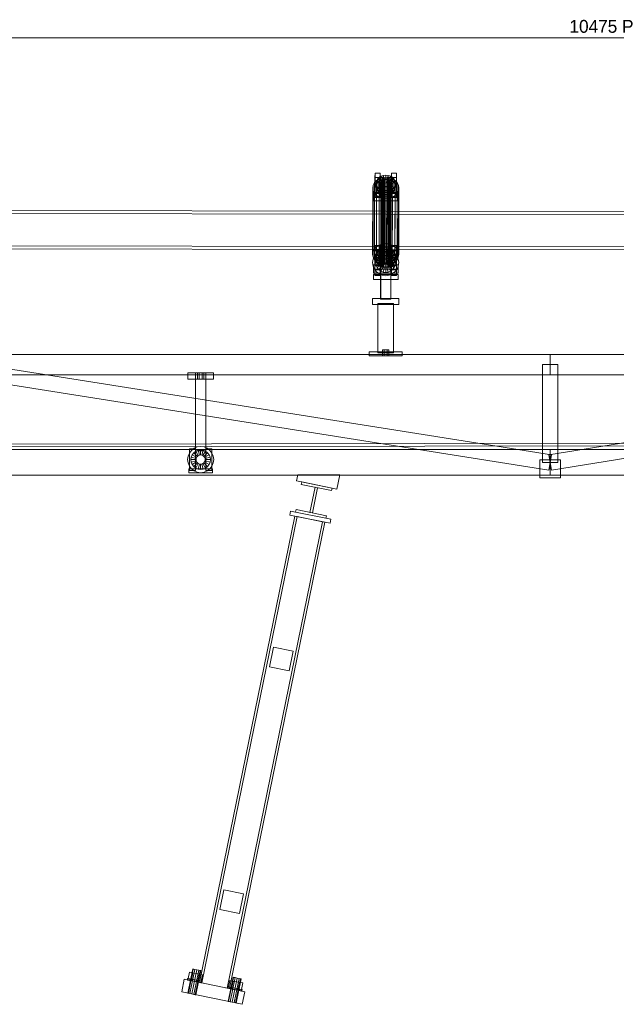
# Model space of a CAD drawing. Header units: millimetres. Extents: x -4738 to 65662, y -68080 to 6847.
# Tile 11 of 256: x 4168 to 5329, y -57278 to -55365. Entities that reach past the tile are written whole.
import ezdxf

# ---------------------------------------------------------------- set-up
doc = ezdxf.new("R2010")
doc.units = ezdxf.units.MM
doc.layers.add('COTAS_P', color=1, linetype='Continuous', lineweight=0)
doc.layers.add('R27_C10_CONJUNTO', color=7, linetype='Continuous', lineweight=0)
doc.dimstyles.new('R19_10', dxfattribs={"dimtxt": 25, "dimasz": 15, "dimexe": 15, "dimexo": 8, "dimgap": 10, "dimtad": 1, "dimtih": 1, "dimtoh": 1, "dimdsep": 46, "dimcen": 0.09, "dimadec": 0, "dimazin": 0, "dimtfac": 1, "dimtdec": 4, "dimtofl": 0, "dimtmove": 0, "dimatfit": 3, "dimfxl": 1, "dimtolj": 1, "dimtzin": 0, "dimarcsym": 0})

# ---------------------------------------------------------------- blocks, each defined once
blk = doc.blocks.new('DIM_R31_61')
at = {"layer": 'COTAS_P'}
for p, q in [((0, -55400), (15, -55395.5)), ((0, -56000), (0, -55400)), ((0, -55400), (10475, -55400)), ((0, -55400), (15, -55404.5)), ((10475, -55400), (10460, -55395.5)), ((10475, -55400), (10460, -55404.5)), ((10475, -56000), (10475, -55400))]:
    blk.add_line(p, q, dxfattribs=at)
blk.add_text('10475 P', height=25, dxfattribs=at).set_placement((5237.5, -55390))

msp = doc.modelspace()

# ---------------------------------------------------------------- linework, layer by layer
at = {"layer": 'R27_C10_CONJUNTO'}
for p, q in [((4859.174, -55671.066), (4859.186, -55663.036)), ((4869.174, -55671.066), (4859.174, -55671.066)), ((4859.203, -55710.385), (4859.174, -55671.066)), ((4859.186, -55663.036), (4869.186, -55663.036)), ((4859.186, -55663.036), (4859.216, -55702.355)), ((4866.756, -55671.445), (4870.689, -55668.971)), ((4869.186, -55663.036), (4869.174, -55671.066)), ((4869.174, -55671.066), (4869.203, -55710.385)), ((4869.216, -55702.355), (4869.186, -55663.036)), ((4870.689, -55668.971), (4870.678, -55675.854)), ((4870.689, -55668.971), (4875.27, -55667.416)), ((4875.695, -55676.065), (4870.689, -55668.971)), ((4873.596, -55671.53), (4880.169, -55670.821)), ((4875.27, -55667.416), (4875.26, -55674.299)), ((4875.27, -55667.416), (4880.188, -55666.886)), ((4877.865, -55675.329), (4875.27, -55667.416)), ((4880.169, -55670.821), (4879.97, -55799.875)), ((4880.169, -55670.821), (4886.744, -55671.53)), ((4880.188, -55666.886), (4880.177, -55673.769)), ((4880.194, -55675.078), (4880.188, -55666.886)), ((4880.188, -55666.886), (4885.106, -55667.416)), ((4882.523, -55675.329), (4885.106, -55667.416)), ((4884.695, -55676.065), (4889.689, -55668.971)), ((4885.106, -55667.416), (4885.095, -55674.299)), ((4885.106, -55667.416), (4889.689, -55668.971)), ((4889.689, -55668.971), (4889.678, -55675.854)), ((4889.689, -55668.971), (4893.626, -55671.445)), ((4891.174, -55671.066), (4891.186, -55663.036)), ((4901.174, -55671.066), (4891.174, -55671.066)), ((4891.203, -55710.385), (4891.174, -55671.066)), ((4891.186, -55663.036), (4901.186, -55663.036)), ((4891.186, -55663.036), (4891.216, -55702.355)), ((4901.186, -55663.036), (4901.174, -55671.066)), ((4901.174, -55671.066), (4901.203, -55710.385)), ((4901.216, -55702.355), (4901.186, -55663.036)), ((4854.785, -55691.627), (4855.647, -55686.242)), ((4855.647, -55686.242), (4855.447, -55815.297)), ((4855.647, -55686.242), (4858.18, -55681.224)), ((4858.18, -55681.224), (4857.981, -55810.279)), ((4858.18, -55681.224), (4862.213, -55676.915)), ((4861.199, -55682.45), (4861.189, -55689.333)), ((4861.833, -55685.305), (4861.189, -55689.333)), ((4861.189, -55689.333), (4871.189, -55689.333)), ((4861.189, -55689.333), (4861.839, -55693.361)), ((4861.199, -55682.45), (4861.844, -55678.422)), ((4871.199, -55682.45), (4861.199, -55682.45)), ((4861.85, -55686.478), (4861.199, -55682.45)), ((4861.844, -55678.422), (4861.833, -55685.305)), ((4863.728, -55681.551), (4861.833, -55685.305)), ((4861.833, -55685.305), (4871.494, -55687.425)), ((4861.85, -55686.478), (4861.839, -55693.361)), ((4861.844, -55678.422), (4863.739, -55674.668)), ((4871.505, -55680.542), (4861.844, -55678.422)), ((4871.507, -55684.358), (4861.85, -55686.478)), ((4863.751, -55690.232), (4861.85, -55686.478)), ((4862.213, -55676.915), (4862.014, -55805.969)), ((4862.213, -55676.915), (4867.471, -55673.608)), ((4863.739, -55674.668), (4863.728, -55681.551)), ((4866.745, -55678.328), (4863.728, -55681.551)), ((4863.728, -55681.551), (4872.392, -55685.647)), ((4863.739, -55674.668), (4866.756, -55671.445)), ((4872.402, -55678.764), (4863.739, -55674.668)), ((4863.751, -55690.232), (4863.74, -55697.115)), ((4872.408, -55686.136), (4863.751, -55690.232)), ((4866.773, -55693.455), (4863.751, -55690.232)), ((4866.756, -55671.445), (4866.745, -55678.328)), ((4870.678, -55675.854), (4866.745, -55678.328)), ((4866.745, -55678.328), (4873.821, -55684.12)), ((4873.831, -55677.237), (4866.756, -55671.445)), ((4873.839, -55687.663), (4866.773, -55693.455)), ((4867.471, -55673.608), (4867.272, -55802.663)), ((4867.471, -55673.608), (4873.596, -55671.53)), ((4875.26, -55674.299), (4870.678, -55675.854)), ((4870.678, -55675.854), (4875.684, -55682.948)), ((4875.704, -55688.835), (4870.71, -55695.929)), ((4871.201, -55681.303), (4870.97, -55831.006)), ((4871.189, -55689.333), (4871.199, -55682.45)), ((4871.189, -55689.333), (4871.494, -55687.425)), ((4871.497, -55691.241), (4871.189, -55689.333)), ((4871.505, -55680.542), (4871.199, -55682.45)), ((4871.199, -55682.45), (4871.507, -55684.358)), ((4871.201, -55681.303), (4871.506, -55679.395)), ((4871.509, -55683.211), (4871.201, -55681.303)), ((4871.506, -55679.395), (4871.275, -55829.098)), ((4871.509, -55683.211), (4871.278, -55832.914)), ((4871.494, -55687.425), (4871.505, -55680.542)), ((4871.494, -55687.425), (4872.392, -55685.647)), ((4871.497, -55691.241), (4871.507, -55684.358)), ((4872.402, -55678.764), (4871.505, -55680.542)), ((4871.506, -55679.395), (4872.404, -55677.617)), ((4871.507, -55684.358), (4872.408, -55686.136)), ((4872.41, -55684.989), (4871.509, -55683.211)), ((4872.404, -55677.617), (4872.173, -55827.32)), ((4872.41, -55684.989), (4872.178, -55834.692)), ((4872.392, -55685.647), (4872.402, -55678.764)), ((4872.392, -55685.647), (4873.821, -55684.12)), ((4872.397, -55693.019), (4872.408, -55686.136)), ((4873.831, -55677.237), (4872.402, -55678.764)), ((4872.404, -55677.617), (4873.833, -55676.09)), ((4872.408, -55686.136), (4873.839, -55687.663)), ((4873.841, -55686.516), (4872.41, -55684.989)), ((4873.596, -55671.53), (4873.396, -55800.584)), ((4873.833, -55676.09), (4873.602, -55825.793)), ((4873.841, -55686.516), (4873.61, -55836.219)), ((4873.821, -55684.12), (4873.831, -55677.237)), ((4873.821, -55684.12), (4875.684, -55682.948)), ((4873.829, -55694.546), (4873.839, -55687.663)), ((4875.695, -55676.065), (4873.831, -55677.237)), ((4873.833, -55676.09), (4875.696, -55674.918)), ((4873.839, -55687.663), (4875.704, -55688.835)), ((4875.706, -55687.688), (4873.841, -55686.516)), ((4880.177, -55673.769), (4875.26, -55674.299)), ((4875.26, -55674.299), (4877.854, -55682.212)), ((4877.875, -55689.571), (4875.293, -55697.484)), ((4875.696, -55674.918), (4875.465, -55824.622)), ((4875.706, -55687.688), (4875.474, -55837.391)), ((4875.684, -55682.948), (4875.695, -55676.065)), ((4875.684, -55682.948), (4877.854, -55682.212)), ((4875.694, -55695.718), (4875.704, -55688.835)), ((4877.865, -55675.329), (4875.695, -55676.065)), ((4875.696, -55674.918), (4877.866, -55674.182)), ((4875.704, -55688.835), (4877.875, -55689.571)), ((4877.877, -55688.424), (4875.706, -55687.688)), ((4877.866, -55674.182), (4877.635, -55823.885)), ((4877.877, -55688.424), (4877.646, -55838.127)), ((4877.854, -55682.212), (4877.865, -55675.329)), ((4877.854, -55682.212), (4880.183, -55681.961)), ((4880.194, -55675.078), (4877.865, -55675.329)), ((4877.865, -55696.454), (4877.875, -55689.571)), ((4877.866, -55674.182), (4880.196, -55673.931)), ((4877.875, -55689.571), (4880.205, -55689.822)), ((4880.207, -55688.675), (4877.877, -55688.424)), ((4880.196, -55673.931), (4879.964, -55823.634)), ((4880.207, -55688.675), (4879.975, -55838.379)), ((4885.095, -55674.299), (4880.177, -55673.769)), ((4880.177, -55673.769), (4880.183, -55681.961)), ((4880.183, -55681.961), (4880.194, -55675.078)), ((4880.183, -55681.961), (4882.513, -55682.212)), ((4882.523, -55675.329), (4880.194, -55675.078)), ((4880.194, -55696.705), (4880.205, -55689.822)), ((4880.196, -55673.931), (4882.525, -55674.182)), ((4880.205, -55689.822), (4882.534, -55689.571)), ((4880.205, -55689.822), (4880.211, -55698.014)), ((4882.536, -55688.424), (4880.207, -55688.675)), ((4882.525, -55674.182), (4882.294, -55823.885)), ((4882.536, -55688.424), (4882.304, -55838.127)), ((4885.095, -55674.299), (4882.513, -55682.212)), ((4882.513, -55682.212), (4882.523, -55675.329)), ((4882.513, -55682.212), (4884.684, -55682.948)), ((4884.695, -55676.065), (4882.523, -55675.329)), ((4882.523, -55696.454), (4882.534, -55689.571)), ((4882.525, -55674.182), (4884.696, -55674.918)), ((4882.534, -55689.571), (4884.704, -55688.835)), ((4882.534, -55689.571), (4885.128, -55697.484)), ((4884.706, -55687.688), (4882.536, -55688.424)), ((4884.696, -55674.918), (4884.465, -55824.622)), ((4884.706, -55687.688), (4884.474, -55837.391)), ((4889.678, -55675.854), (4884.684, -55682.948)), ((4884.684, -55682.948), (4884.695, -55676.065)), ((4884.684, -55682.948), (4886.549, -55684.12)), ((4884.694, -55695.718), (4884.704, -55688.835)), ((4886.559, -55677.237), (4884.695, -55676.065)), ((4884.696, -55674.918), (4886.561, -55676.09)), ((4884.704, -55688.835), (4886.567, -55687.663)), ((4884.704, -55688.835), (4889.71, -55695.929)), ((4886.569, -55686.516), (4884.706, -55687.688)), ((4889.678, -55675.854), (4885.095, -55674.299)), ((4886.561, -55676.09), (4886.33, -55825.793)), ((4886.569, -55686.516), (4886.338, -55836.219)), ((4886.744, -55671.53), (4886.544, -55800.584)), ((4886.549, -55684.12), (4886.559, -55677.237)), ((4893.615, -55678.328), (4886.549, -55684.12)), ((4886.549, -55684.12), (4887.98, -55685.647)), ((4886.557, -55694.546), (4886.567, -55687.663)), ((4886.559, -55677.237), (4893.626, -55671.445)), ((4887.991, -55678.764), (4886.559, -55677.237)), ((4886.561, -55676.09), (4887.993, -55677.617)), ((4886.567, -55687.663), (4887.996, -55686.136)), ((4886.567, -55687.663), (4893.643, -55693.455)), ((4887.998, -55684.989), (4886.569, -55686.516)), ((4886.744, -55671.53), (4892.871, -55673.608)), ((4887.993, -55677.617), (4887.761, -55827.32)), ((4887.998, -55684.989), (4887.767, -55834.692)), ((4887.98, -55685.647), (4887.991, -55678.764)), ((4896.637, -55681.551), (4887.98, -55685.647)), ((4887.98, -55685.647), (4888.881, -55687.425)), ((4887.986, -55693.019), (4887.996, -55686.136)), ((4887.991, -55678.764), (4896.648, -55674.668)), ((4888.891, -55680.542), (4887.991, -55678.764)), ((4887.993, -55677.617), (4888.893, -55679.395)), ((4887.996, -55686.136), (4888.894, -55684.358)), ((4887.996, -55686.136), (4896.66, -55690.232)), ((4888.896, -55683.211), (4887.998, -55684.989)), ((4888.893, -55679.395), (4888.661, -55829.098)), ((4888.896, -55683.211), (4888.664, -55832.914)), ((4888.881, -55687.425), (4888.891, -55680.542)), ((4898.538, -55685.305), (4888.881, -55687.425)), ((4888.881, -55687.425), (4889.189, -55689.333)), ((4888.883, -55691.241), (4888.894, -55684.358)), ((4889.189, -55689.333), (4888.883, -55691.241)), ((4888.891, -55680.542), (4898.549, -55678.422)), ((4889.199, -55682.45), (4888.891, -55680.542)), ((4888.893, -55679.395), (4889.201, -55681.303)), ((4888.894, -55684.358), (4889.199, -55682.45)), ((4888.894, -55684.358), (4898.555, -55686.478)), ((4889.201, -55681.303), (4888.896, -55683.211)), ((4888.97, -55831.006), (4889.201, -55681.303)), ((4889.199, -55682.45), (4889.189, -55689.333)), ((4889.189, -55689.333), (4899.189, -55689.333)), ((4899.199, -55682.45), (4889.199, -55682.45)), ((4893.615, -55678.328), (4889.678, -55675.854)), ((4892.871, -55673.608), (4892.672, -55802.663)), ((4892.871, -55673.608), (4898.134, -55676.915)), ((4893.626, -55671.445), (4893.615, -55678.328)), ((4896.637, -55681.551), (4893.615, -55678.328)), ((4893.626, -55671.445), (4896.648, -55674.668)), ((4896.66, -55690.232), (4893.643, -55693.455)), ((4896.648, -55674.668), (4896.637, -55681.551)), ((4898.538, -55685.305), (4896.637, -55681.551)), ((4896.648, -55674.668), (4898.549, -55678.422)), ((4896.66, -55690.232), (4896.649, -55697.115)), ((4898.555, -55686.478), (4896.66, -55690.232)), ((4898.134, -55676.915), (4897.935, -55805.969)), ((4898.134, -55676.915), (4902.174, -55681.224)), ((4898.549, -55678.422), (4898.538, -55685.305)), ((4899.189, -55689.333), (4898.538, -55685.305)), ((4898.555, -55686.478), (4898.544, -55693.361)), ((4898.544, -55693.361), (4899.189, -55689.333)), ((4898.549, -55678.422), (4899.199, -55682.45)), ((4899.199, -55682.45), (4898.555, -55686.478)), ((4899.189, -55689.333), (4899.199, -55682.45)), ((4902.174, -55681.224), (4901.975, -55810.279)), ((4902.174, -55681.224), (4904.716, -55686.242)), ((4904.716, -55686.242), (4904.516, -55815.297)), ((4904.716, -55686.242), (4905.585, -55691.627)), ((4854.785, -55691.627), (4854.586, -55820.682)), ((4855.655, -55697.012), (4854.785, -55691.627)), ((4855.655, -55697.012), (4855.455, -55826.067)), ((4858.196, -55702.031), (4855.655, -55697.012)), ((4856.202, -55708.747), (4856.215, -55700.717)), ((4904.202, -55708.747), (4856.202, -55708.747)), ((4856.208, -55716.939), (4856.202, -55708.747)), ((4856.221, -55708.909), (4856.208, -55716.939)), ((4856.215, -55700.717), (4904.215, -55700.717)), ((4856.215, -55700.717), (4856.221, -55708.909)), ((4904.221, -55708.909), (4856.221, -55708.909)), ((4858.196, -55702.031), (4857.996, -55831.085)), ((4862.236, -55706.34), (4858.196, -55702.031)), ((4859.216, -55702.355), (4859.203, -55710.385)), ((4869.216, -55702.355), (4859.216, -55702.355)), ((4861.839, -55693.361), (4871.497, -55691.241)), ((4861.839, -55693.361), (4863.74, -55697.115)), ((4862.236, -55706.34), (4862.036, -55835.394)), ((4867.499, -55709.646), (4862.236, -55706.34)), ((4863.74, -55697.115), (4872.397, -55693.019)), ((4863.74, -55697.115), (4866.762, -55700.338)), ((4866.773, -55693.455), (4866.762, -55700.338)), ((4866.762, -55700.338), (4873.829, -55694.546)), ((4866.762, -55700.338), (4870.699, -55702.812)), ((4870.71, -55695.929), (4866.773, -55693.455)), ((4869.203, -55710.385), (4869.216, -55702.355)), ((4870.208, -55704.605), (4890.208, -55704.604)), ((4870.208, -55704.86), (4870.208, -55704.605)), ((4870.211, -55907.22), (4870.208, -55704.605)), ((4890.208, -55704.859), (4870.208, -55704.86)), ((4870.211, -55907.474), (4870.208, -55704.86)), ((4870.699, -55702.812), (4875.694, -55695.718)), ((4870.71, -55695.929), (4870.699, -55702.812)), ((4870.699, -55702.812), (4875.283, -55704.367)), ((4875.293, -55697.484), (4870.71, -55695.929)), ((4872.397, -55693.019), (4871.497, -55691.241)), ((4873.829, -55694.546), (4872.397, -55693.019)), ((4875.694, -55695.718), (4873.829, -55694.546)), ((4875.283, -55704.367), (4877.865, -55696.454)), ((4875.293, -55697.484), (4875.283, -55704.367)), ((4875.283, -55704.367), (4880.201, -55704.897)), ((4880.211, -55698.014), (4875.293, -55697.484)), ((4877.865, -55696.454), (4875.694, -55695.718)), ((4880.194, -55696.705), (4877.865, -55696.454)), ((4882.523, -55696.454), (4880.194, -55696.705)), ((4880.201, -55704.897), (4880.194, -55696.705)), ((4880.211, -55698.014), (4880.201, -55704.897)), ((4880.201, -55704.897), (4885.118, -55704.367)), ((4885.128, -55697.484), (4880.211, -55698.014)), ((4884.694, -55695.718), (4882.523, -55696.454)), ((4885.118, -55704.367), (4882.523, -55696.454)), ((4886.557, -55694.546), (4884.694, -55695.718)), ((4889.699, -55702.812), (4884.694, -55695.718)), ((4885.128, -55697.484), (4885.118, -55704.367)), ((4885.118, -55704.367), (4889.699, -55702.812)), ((4889.71, -55695.929), (4885.128, -55697.484)), ((4887.986, -55693.019), (4886.557, -55694.546)), ((4893.632, -55700.338), (4886.557, -55694.546)), ((4888.883, -55691.241), (4887.986, -55693.019)), ((4896.649, -55697.115), (4887.986, -55693.019)), ((4898.544, -55693.361), (4888.883, -55691.241)), ((4889.71, -55695.929), (4889.699, -55702.812)), ((4889.699, -55702.812), (4893.632, -55700.338)), ((4893.643, -55693.455), (4889.71, -55695.929)), ((4890.208, -55704.604), (4890.208, -55704.859)), ((4890.211, -55907.219), (4890.208, -55704.604)), ((4890.208, -55704.859), (4890.211, -55907.474)), ((4891.216, -55702.355), (4891.203, -55710.385)), ((4901.216, -55702.355), (4891.216, -55702.355)), ((4898.157, -55706.34), (4892.899, -55709.646)), ((4893.643, -55693.455), (4893.632, -55700.338)), ((4893.632, -55700.338), (4896.649, -55697.115)), ((4896.649, -55697.115), (4898.544, -55693.361)), ((4898.157, -55706.34), (4897.957, -55835.394)), ((4902.19, -55702.031), (4898.157, -55706.34)), ((4901.203, -55710.385), (4901.216, -55702.355)), ((4902.19, -55702.031), (4901.99, -55831.085)), ((4904.724, -55697.012), (4902.19, -55702.031)), ((4904.215, -55700.717), (4904.202, -55708.747)), ((4904.202, -55708.747), (4904.208, -55716.939)), ((4904.208, -55716.939), (4904.221, -55708.909)), ((4904.221, -55708.909), (4904.215, -55700.717)), ((4904.724, -55697.012), (4904.524, -55826.067)), ((4905.585, -55691.627), (4904.724, -55697.012)), ((4905.386, -55820.682), (4905.585, -55691.627)), ((4856.208, -55716.939), (4904.208, -55716.939)), ((4859.203, -55710.385), (4869.203, -55710.385)), ((4867.499, -55709.646), (4867.299, -55838.701)), ((4873.626, -55711.725), (4867.499, -55709.646)), ((4873.626, -55711.725), (4873.427, -55840.779)), ((4880.201, -55712.434), (4873.626, -55711.725)), ((4880.201, -55712.434), (4880.001, -55841.488)), ((4886.774, -55711.725), (4880.201, -55712.434)), ((4886.774, -55711.725), (4886.575, -55840.779)), ((4892.899, -55709.646), (4886.774, -55711.725)), ((4891.203, -55710.385), (4901.203, -55710.385)), ((4892.899, -55709.646), (4892.699, -55838.701)), ((3900.106, -55741.002), (4880.106, -55742.518)), ((4880.116, -55736.518), (3900.116, -55735.002)), ((4880.106, -55742.518), (4880, -55811.347)), ((4880.009, -55805.347), (4880.116, -55736.518)), ((4880.116, -55736.518), (4880.106, -55742.518)), ((4880.106, -55742.518), (5860.106, -55744.033)), ((5860.116, -55738.033), (4880.116, -55736.518)), ((3900.009, -55803.831), (4880.009, -55805.347)), ((4858.956, -55811.592), (4858.969, -55803.562)), ((4858.969, -55803.562), (4868.969, -55803.562)), ((4858.969, -55803.562), (4858.998, -55842.881)), ((4867.272, -55802.663), (4862.014, -55805.969)), ((4873.396, -55800.584), (4867.272, -55802.663)), ((4868.969, -55803.562), (4868.956, -55811.592)), ((4868.998, -55842.881), (4868.969, -55803.562)), ((4879.97, -55799.875), (4873.396, -55800.584)), ((4886.544, -55800.584), (4879.97, -55799.875)), ((4892.672, -55802.663), (4886.544, -55800.584)), ((4890.956, -55811.592), (4890.969, -55803.562)), ((4890.969, -55803.562), (4900.969, -55803.562)), ((4890.969, -55803.562), (4890.998, -55842.881)), ((4897.935, -55805.969), (4892.672, -55802.663)), ((4900.969, -55803.562), (4900.956, -55811.592)), ((4900.998, -55842.881), (4900.969, -55803.562)), ((4880, -55811.347), (3900, -55809.831)), ((4855.447, -55815.297), (4854.586, -55820.682)), ((4854.586, -55820.682), (4855.455, -55826.067)), ((4857.981, -55810.279), (4855.447, -55815.297)), ((4855.465, -55830.173), (4858.003, -55824.047)), ((4862.014, -55805.969), (4857.981, -55810.279)), ((4858.003, -55824.047), (4862.039, -55818.786)), ((4868.956, -55811.592), (4858.956, -55811.592)), ((4858.986, -55850.911), (4858.956, -55811.592)), ((4859, -55813.747), (4869, -55813.747)), ((4859, -55813.747), (4859, -55861.747)), ((4860.982, -55822.976), (4860.971, -55829.859)), ((4860.982, -55822.976), (4861.626, -55818.948)), ((4870.982, -55822.976), (4860.982, -55822.976)), ((4861.632, -55827.004), (4860.982, -55822.976)), ((4861.626, -55818.948), (4861.616, -55825.831)), ((4863.511, -55822.077), (4861.616, -55825.831)), ((4861.626, -55818.948), (4863.522, -55815.194)), ((4871.287, -55821.068), (4861.626, -55818.948)), ((4862.039, -55818.786), (4867.3, -55814.75)), ((4863.522, -55815.194), (4863.511, -55822.077)), ((4866.528, -55818.854), (4863.511, -55822.077)), ((4863.511, -55822.077), (4872.174, -55826.173)), ((4863.522, -55815.194), (4866.539, -55811.971)), ((4872.185, -55819.29), (4863.522, -55815.194)), ((4863.546, -55827.247), (4866.565, -55823.312)), ((4866.539, -55811.971), (4866.528, -55818.854)), ((4870.461, -55816.38), (4866.528, -55818.854)), ((4866.528, -55818.854), (4873.603, -55824.646)), ((4866.539, -55811.971), (4870.472, -55809.497)), ((4873.614, -55817.763), (4866.539, -55811.971)), ((4866.565, -55823.312), (4870.5, -55820.292)), ((4873.636, -55830.383), (4866.565, -55823.312)), ((4867.3, -55814.75), (4873.426, -55812.212)), ((4868.956, -55811.592), (4868.986, -55850.911)), ((4869, -55861.747), (4869, -55813.747)), ((4870.472, -55809.497), (4870.461, -55816.38)), ((4875.042, -55814.825), (4870.461, -55816.38)), ((4870.461, -55816.38), (4875.467, -55823.474)), ((4870.472, -55809.497), (4875.053, -55807.943)), ((4875.477, -55816.591), (4870.472, -55809.497)), ((4870.5, -55820.292), (4875.082, -55818.394)), ((4875.5, -55828.953), (4870.5, -55820.292)), ((4870.971, -55829.859), (4870.982, -55822.976)), ((4871.287, -55821.068), (4870.982, -55822.976)), ((4870.982, -55822.976), (4871.29, -55824.884)), ((4871.277, -55827.951), (4871.287, -55821.068)), ((4872.185, -55819.29), (4871.287, -55821.068)), ((4872.174, -55826.173), (4872.185, -55819.29)), ((4873.614, -55817.763), (4872.185, -55819.29)), ((4873.426, -55812.212), (4880, -55811.347)), ((4873.603, -55824.646), (4873.614, -55817.763)), ((4873.603, -55824.646), (4875.467, -55823.474)), ((4875.477, -55816.591), (4873.614, -55817.763)), ((4875.053, -55807.943), (4875.042, -55814.825)), ((4879.96, -55814.295), (4875.042, -55814.825)), ((4875.042, -55814.825), (4877.637, -55822.738)), ((4875.053, -55807.943), (4879.97, -55807.412)), ((4877.647, -55815.855), (4875.053, -55807.943)), ((4875.082, -55818.394), (4880, -55817.747)), ((4877.671, -55828.054), (4875.082, -55818.394)), ((4877.635, -55823.885), (4875.465, -55824.622)), ((4875.467, -55823.474), (4875.477, -55816.591)), ((4875.467, -55823.474), (4877.637, -55822.738)), ((4877.647, -55815.855), (4875.477, -55816.591)), ((4879.964, -55823.634), (4877.635, -55823.885)), ((4877.637, -55822.738), (4877.647, -55815.855)), ((4877.637, -55822.738), (4879.966, -55822.487)), ((4879.976, -55815.604), (4877.647, -55815.855)), ((4879.97, -55807.412), (4879.96, -55814.295)), ((4884.878, -55814.825), (4879.96, -55814.295)), ((4879.96, -55814.295), (4879.966, -55822.487)), ((4882.294, -55823.885), (4879.964, -55823.634)), ((4879.966, -55822.487), (4879.976, -55815.604)), ((4879.966, -55822.487), (4882.295, -55822.738)), ((4879.976, -55815.604), (4879.97, -55807.412)), ((4879.97, -55807.412), (4884.888, -55807.943)), ((4882.306, -55815.855), (4879.976, -55815.604)), ((5860, -55812.862), (4880, -55811.347)), ((4880, -55811.347), (4886.574, -55812.212)), ((4880, -55827.747), (4880, -55817.747)), ((4880, -55817.747), (4884.918, -55818.394)), ((4880.009, -55805.347), (5860.009, -55806.863)), ((4884.465, -55824.622), (4882.294, -55823.885)), ((4884.878, -55814.825), (4882.295, -55822.738)), ((4882.295, -55822.738), (4882.306, -55815.855)), ((4882.295, -55822.738), (4884.467, -55823.474)), ((4882.306, -55815.855), (4884.888, -55807.943)), ((4884.477, -55816.591), (4882.306, -55815.855)), ((4882.329, -55828.054), (4884.918, -55818.394)), ((4889.461, -55816.38), (4884.467, -55823.474)), ((4884.467, -55823.474), (4884.477, -55816.591)), ((4884.467, -55823.474), (4886.331, -55824.646)), ((4884.477, -55816.591), (4889.472, -55809.497)), ((4886.342, -55817.763), (4884.477, -55816.591)), ((4884.5, -55828.953), (4889.5, -55820.292)), ((4884.888, -55807.943), (4884.878, -55814.825)), ((4889.461, -55816.38), (4884.878, -55814.825)), ((4884.888, -55807.943), (4889.472, -55809.497)), ((4884.918, -55818.394), (4889.5, -55820.292)), ((4886.331, -55824.646), (4886.342, -55817.763)), ((4893.398, -55818.854), (4886.331, -55824.646)), ((4886.342, -55817.763), (4893.409, -55811.971)), ((4887.773, -55819.29), (4886.342, -55817.763)), ((4886.364, -55830.383), (4893.435, -55823.312)), ((4886.574, -55812.212), (4892.7, -55814.75)), ((4887.763, -55826.173), (4887.773, -55819.29)), ((4896.42, -55822.077), (4887.763, -55826.173)), ((4887.773, -55819.29), (4896.431, -55815.194)), ((4888.674, -55821.068), (4887.773, -55819.29)), ((4888.663, -55827.951), (4888.674, -55821.068)), ((4888.674, -55821.068), (4898.332, -55818.948)), ((4888.982, -55822.976), (4888.674, -55821.068)), ((4888.677, -55824.884), (4888.982, -55822.976)), ((4888.982, -55822.976), (4888.971, -55829.859)), ((4898.982, -55822.976), (4888.982, -55822.976)), ((4889.472, -55809.497), (4889.461, -55816.38)), ((4893.398, -55818.854), (4889.461, -55816.38)), ((4889.472, -55809.497), (4893.409, -55811.971)), ((4889.5, -55820.292), (4893.435, -55823.312)), ((4900.956, -55811.592), (4890.956, -55811.592)), ((4890.986, -55850.911), (4890.956, -55811.592)), ((4891, -55813.747), (4901, -55813.747)), ((4891, -55813.747), (4891, -55861.747)), ((4892.7, -55814.75), (4897.961, -55818.786)), ((4893.409, -55811.971), (4893.398, -55818.854)), ((4896.42, -55822.077), (4893.398, -55818.854)), ((4893.409, -55811.971), (4896.431, -55815.194)), ((4893.435, -55823.312), (4896.454, -55827.247)), ((4896.431, -55815.194), (4896.42, -55822.077)), ((4898.321, -55825.831), (4896.42, -55822.077)), ((4896.431, -55815.194), (4898.332, -55818.948)), ((4901.975, -55810.279), (4897.935, -55805.969)), ((4897.961, -55818.786), (4901.997, -55824.047)), ((4898.332, -55818.948), (4898.321, -55825.831)), ((4898.332, -55818.948), (4898.982, -55822.976)), ((4898.982, -55822.976), (4898.338, -55827.004)), ((4898.971, -55829.859), (4898.982, -55822.976)), ((4900.956, -55811.592), (4900.986, -55850.911)), ((4901, -55861.747), (4901, -55813.747)), ((4904.516, -55815.297), (4901.975, -55810.279)), ((4901.997, -55824.047), (4904.535, -55830.173)), ((4905.386, -55820.682), (4904.516, -55815.297)), ((4904.524, -55826.067), (4905.386, -55820.682)), ((4854.6, -55836.747), (4855.465, -55830.173)), ((4855.465, -55843.321), (4854.6, -55836.747)), ((4855.455, -55826.067), (4857.996, -55831.085)), ((4858.003, -55849.447), (4855.465, -55843.321)), ((4855.985, -55849.273), (4855.997, -55841.243)), ((4855.997, -55841.243), (4903.997, -55841.243)), ((4855.997, -55841.243), (4856.003, -55849.435)), ((4857.996, -55831.085), (4862.036, -55835.394)), ((4858.998, -55842.881), (4858.986, -55850.911)), ((4868.998, -55842.881), (4858.998, -55842.881)), ((4861.616, -55825.831), (4860.971, -55829.859)), ((4860.971, -55829.859), (4870.971, -55829.859)), ((4860.971, -55829.859), (4861.622, -55833.887)), ((4861, -55836.747), (4861.647, -55831.829)), ((4871, -55836.747), (4861, -55836.747)), ((4861.647, -55841.664), (4861, -55836.747)), ((4861.616, -55825.831), (4871.277, -55827.951)), ((4861.632, -55827.004), (4861.622, -55833.887)), ((4861.622, -55833.887), (4871.279, -55831.767)), ((4861.622, -55833.887), (4863.523, -55837.641)), ((4871.29, -55824.884), (4861.632, -55827.004)), ((4863.533, -55830.758), (4861.632, -55827.004)), ((4861.647, -55831.829), (4863.546, -55827.247)), ((4871.307, -55834.418), (4861.647, -55831.829)), ((4871.307, -55839.076), (4861.647, -55841.664)), ((4863.546, -55846.247), (4861.647, -55841.664)), ((4862.036, -55835.394), (4867.299, -55838.701)), ((4863.533, -55830.758), (4863.523, -55837.641)), ((4863.523, -55837.641), (4872.18, -55833.545)), ((4863.523, -55837.641), (4866.545, -55840.864)), ((4872.191, -55826.662), (4863.533, -55830.758)), ((4866.555, -55833.981), (4863.533, -55830.758)), ((4872.206, -55832.247), (4863.546, -55827.247)), ((4872.206, -55841.247), (4863.546, -55846.247)), ((4866.555, -55833.981), (4866.545, -55840.864)), ((4866.545, -55840.864), (4873.611, -55835.072)), ((4866.545, -55840.864), (4870.482, -55843.338)), ((4873.622, -55828.189), (4866.555, -55833.981)), ((4870.492, -55836.455), (4866.555, -55833.981)), ((4873.636, -55843.111), (4866.565, -55850.182)), ((4867.299, -55838.701), (4873.427, -55840.779)), ((4868.986, -55850.911), (4868.998, -55842.881)), ((4870.482, -55843.338), (4875.476, -55836.244)), ((4870.492, -55836.455), (4870.482, -55843.338)), ((4870.482, -55843.338), (4875.065, -55844.893)), ((4875.487, -55829.361), (4870.492, -55836.455)), ((4875.076, -55838.01), (4870.492, -55836.455)), ((4871.275, -55829.098), (4870.97, -55831.006)), ((4870.97, -55831.006), (4871.278, -55832.914)), ((4870.971, -55829.859), (4871.277, -55827.951)), ((4871.279, -55831.767), (4870.971, -55829.859)), ((4871, -55836.747), (4871.307, -55834.418)), ((4871.307, -55839.076), (4871, -55836.747)), ((4872.173, -55827.32), (4871.275, -55829.098)), ((4871.277, -55827.951), (4872.174, -55826.173)), ((4871.278, -55832.914), (4872.178, -55834.692)), ((4871.279, -55831.767), (4871.29, -55824.884)), ((4872.18, -55833.545), (4871.279, -55831.767)), ((4871.29, -55824.884), (4872.191, -55826.662)), ((4871.307, -55834.418), (4872.206, -55832.247)), ((4872.206, -55841.247), (4871.307, -55839.076)), ((4873.602, -55825.793), (4872.173, -55827.32)), ((4872.174, -55826.173), (4873.603, -55824.646)), ((4872.178, -55834.692), (4873.61, -55836.219)), ((4872.18, -55833.545), (4872.191, -55826.662)), ((4873.611, -55835.072), (4872.18, -55833.545)), ((4872.191, -55826.662), (4873.622, -55828.189)), ((4872.206, -55832.247), (4873.636, -55830.383)), ((4873.636, -55843.111), (4872.206, -55841.247)), ((4873.427, -55840.779), (4880.001, -55841.488)), ((4875.465, -55824.622), (4873.602, -55825.793)), ((4873.61, -55836.219), (4875.474, -55837.391)), ((4873.611, -55835.072), (4873.622, -55828.189)), ((4875.476, -55836.244), (4873.611, -55835.072)), ((4873.622, -55828.189), (4875.487, -55829.361)), ((4873.636, -55830.383), (4875.5, -55828.953)), ((4875.5, -55844.541), (4873.636, -55843.111)), ((4875.065, -55844.893), (4877.647, -55836.98)), ((4875.076, -55838.01), (4875.065, -55844.893)), ((4877.658, -55830.097), (4875.076, -55838.01)), ((4879.994, -55838.54), (4875.076, -55838.01)), ((4875.474, -55837.391), (4877.646, -55838.127)), ((4875.476, -55836.244), (4875.487, -55829.361)), ((4877.647, -55836.98), (4875.476, -55836.244)), ((4875.487, -55829.361), (4877.658, -55830.097)), ((4875.5, -55828.953), (4877.671, -55828.054)), ((4877.646, -55838.127), (4879.975, -55838.379)), ((4877.647, -55836.98), (4877.658, -55830.097)), ((4879.977, -55837.231), (4877.647, -55836.98)), ((4877.658, -55830.097), (4879.988, -55830.348)), ((4877.671, -55828.054), (4880, -55827.747)), ((4879.975, -55838.379), (4882.304, -55838.127)), ((4879.977, -55837.231), (4879.988, -55830.348)), ((4882.306, -55836.98), (4879.977, -55837.231)), ((4879.983, -55845.423), (4879.977, -55837.231)), ((4879.994, -55838.54), (4879.983, -55845.423)), ((4879.988, -55830.348), (4882.317, -55830.097)), ((4879.988, -55830.348), (4879.994, -55838.54)), ((4884.911, -55838.01), (4879.994, -55838.54)), ((4880, -55827.747), (4882.329, -55828.054)), ((4880.001, -55841.488), (4886.575, -55840.779)), ((4882.304, -55838.127), (4884.474, -55837.391)), ((4882.306, -55836.98), (4882.317, -55830.097)), ((4884.476, -55836.244), (4882.306, -55836.98)), ((4884.9, -55844.893), (4882.306, -55836.98)), ((4882.317, -55830.097), (4884.487, -55829.361)), ((4882.317, -55830.097), (4884.911, -55838.01)), ((4882.329, -55828.054), (4884.5, -55828.953)), ((4886.33, -55825.793), (4884.465, -55824.622)), ((4884.474, -55837.391), (4886.338, -55836.219)), ((4884.476, -55836.244), (4884.487, -55829.361)), ((4886.339, -55835.072), (4884.476, -55836.244)), ((4889.482, -55843.338), (4884.476, -55836.244)), ((4884.487, -55829.361), (4886.35, -55828.189)), ((4884.487, -55829.361), (4889.492, -55836.455)), ((4884.5, -55828.953), (4886.364, -55830.383)), ((4886.364, -55843.111), (4884.5, -55844.541)), ((4884.911, -55838.01), (4884.9, -55844.893)), ((4884.9, -55844.893), (4889.482, -55843.338)), ((4889.492, -55836.455), (4884.911, -55838.01)), ((4887.761, -55827.32), (4886.33, -55825.793)), ((4886.331, -55824.646), (4887.763, -55826.173)), ((4886.338, -55836.219), (4887.767, -55834.692)), ((4886.339, -55835.072), (4886.35, -55828.189)), ((4887.768, -55833.545), (4886.339, -55835.072)), ((4893.415, -55840.864), (4886.339, -55835.072)), ((4886.35, -55828.189), (4887.779, -55826.662)), ((4886.35, -55828.189), (4893.425, -55833.981)), ((4886.364, -55830.383), (4887.794, -55832.247)), ((4887.794, -55841.247), (4886.364, -55843.111)), ((4886.364, -55843.111), (4893.435, -55850.182)), ((4886.575, -55840.779), (4892.699, -55838.701)), ((4888.661, -55829.098), (4887.761, -55827.32)), ((4887.763, -55826.173), (4888.663, -55827.951)), ((4887.767, -55834.692), (4888.664, -55832.914)), ((4887.768, -55833.545), (4887.779, -55826.662)), ((4888.666, -55831.767), (4887.768, -55833.545)), ((4896.432, -55837.641), (4887.768, -55833.545)), ((4887.779, -55826.662), (4888.677, -55824.884)), ((4887.779, -55826.662), (4896.442, -55830.758)), ((4887.794, -55832.247), (4896.454, -55827.247)), ((4887.794, -55832.247), (4888.693, -55834.418)), ((4888.693, -55839.076), (4887.794, -55841.247)), ((4887.794, -55841.247), (4896.454, -55846.247)), ((4888.97, -55831.006), (4888.661, -55829.098)), ((4898.321, -55825.831), (4888.663, -55827.951)), ((4888.663, -55827.951), (4888.971, -55829.859)), ((4888.664, -55832.914), (4888.97, -55831.006)), ((4888.666, -55831.767), (4888.677, -55824.884)), ((4888.971, -55829.859), (4888.666, -55831.767)), ((4898.327, -55833.887), (4888.666, -55831.767)), ((4888.677, -55824.884), (4898.338, -55827.004)), ((4888.693, -55834.418), (4898.353, -55831.829)), ((4888.693, -55834.418), (4889, -55836.747)), ((4889, -55836.747), (4888.693, -55839.076)), ((4888.693, -55839.076), (4898.353, -55841.664)), ((4888.971, -55829.859), (4898.971, -55829.859)), ((4899, -55836.747), (4889, -55836.747)), ((4889.492, -55836.455), (4889.482, -55843.338)), ((4889.482, -55843.338), (4893.415, -55840.864)), ((4893.425, -55833.981), (4889.492, -55836.455)), ((4890.998, -55842.881), (4890.986, -55850.911)), ((4900.998, -55842.881), (4890.998, -55842.881)), ((4892.699, -55838.701), (4897.957, -55835.394)), ((4893.425, -55833.981), (4893.415, -55840.864)), ((4893.415, -55840.864), (4896.432, -55837.641)), ((4896.442, -55830.758), (4893.425, -55833.981)), ((4896.442, -55830.758), (4896.432, -55837.641)), ((4896.432, -55837.641), (4898.327, -55833.887)), ((4898.338, -55827.004), (4896.442, -55830.758)), ((4896.454, -55827.247), (4898.353, -55831.829)), ((4898.353, -55841.664), (4896.454, -55846.247)), ((4897.957, -55835.394), (4901.99, -55831.085)), ((4898.971, -55829.859), (4898.321, -55825.831)), ((4898.338, -55827.004), (4898.327, -55833.887)), ((4898.327, -55833.887), (4898.971, -55829.859)), ((4898.353, -55831.829), (4899, -55836.747)), ((4899, -55836.747), (4898.353, -55841.664)), ((4900.986, -55850.911), (4900.998, -55842.881)), ((4901.99, -55831.085), (4904.524, -55826.067)), ((4904.535, -55843.321), (4901.997, -55849.447)), ((4903.997, -55841.243), (4903.985, -55849.273)), ((4904.003, -55849.435), (4903.997, -55841.243)), ((4904.535, -55830.173), (4905.4, -55836.747)), ((4905.4, -55836.747), (4904.535, -55843.321)), ((4903.985, -55849.273), (4855.985, -55849.273)), ((4855.991, -55857.465), (4855.985, -55849.273)), ((4856.003, -55849.435), (4855.991, -55857.465)), ((4855.991, -55857.465), (4903.991, -55857.465)), ((4856, -55859.747), (4904, -55859.747)), ((4856, -55859.747), (4856, -55869.747)), ((4904.003, -55849.435), (4856.003, -55849.435)), ((4862.039, -55854.707), (4858.003, -55849.447)), ((4858.986, -55850.911), (4868.986, -55850.911)), ((4859, -55861.747), (4869, -55861.747)), ((4867.3, -55858.744), (4862.039, -55854.707)), ((4866.565, -55850.182), (4863.546, -55846.247)), ((4870.5, -55853.201), (4866.565, -55850.182)), ((4873.426, -55861.281), (4867.3, -55858.744)), ((4869.991, -55844.843), (4889.991, -55844.842)), ((4869.991, -55845.674), (4869.991, -55844.843)), ((4869.994, -55906.932), (4869.991, -55844.843)), ((4889.991, -55845.673), (4869.991, -55845.674)), ((4869.994, -55907.763), (4869.991, -55845.674)), ((4890, -55859.747), (4870, -55859.747)), ((4870, -55907.347), (4870, -55859.747)), ((4875.5, -55844.541), (4870.5, -55853.201)), ((4875.082, -55855.1), (4870.5, -55853.201)), ((4880, -55862.147), (4873.426, -55861.281)), ((4875.065, -55844.893), (4879.983, -55845.423)), ((4877.671, -55845.44), (4875.082, -55855.1)), ((4880, -55855.747), (4875.082, -55855.1)), ((4877.671, -55845.44), (4875.5, -55844.541)), ((4880, -55845.747), (4877.671, -55845.44)), ((4879.983, -55845.423), (4884.9, -55844.893)), ((4882.329, -55845.44), (4880, -55845.747)), ((4880, -55845.747), (4880, -55855.747)), ((4884.918, -55855.1), (4880, -55855.747)), ((4886.574, -55861.281), (4880, -55862.147)), ((4884.5, -55844.541), (4882.329, -55845.44)), ((4882.329, -55845.44), (4884.918, -55855.1)), ((4884.5, -55844.541), (4889.5, -55853.201)), ((4889.5, -55853.201), (4884.918, -55855.1)), ((4892.7, -55858.744), (4886.574, -55861.281)), ((4893.435, -55850.182), (4889.5, -55853.201)), ((4889.991, -55844.842), (4889.991, -55845.673)), ((4889.994, -55906.931), (4889.991, -55844.842)), ((4889.991, -55845.673), (4889.994, -55907.762)), ((4890, -55859.747), (4890, -55907.347)), ((4890.986, -55850.911), (4900.986, -55850.911)), ((4891, -55861.747), (4901, -55861.747)), ((4897.961, -55854.707), (4892.7, -55858.744)), ((4896.454, -55846.247), (4893.435, -55850.182)), ((4901.997, -55849.447), (4897.961, -55854.707)), ((4903.985, -55849.273), (4903.991, -55857.465)), ((4903.991, -55857.465), (4904.003, -55849.435)), ((4904, -55869.747), (4904, -55859.747)), ((4856, -55869.747), (4904, -55869.747)), ((4854.6, -55906.347), (4905.4, -55906.347)), ((4854.6, -55906.347), (4854.6, -55918.347)), ((4854.6, -55918.347), (4905.4, -55918.347)), ((4865, -55916.347), (4895, -55916.347)), ((4865, -55916.347), (4865, -56012)), ((4889.994, -55906.931), (4869.994, -55906.932)), ((4869.994, -55906.932), (4869.994, -55907.763)), ((4869.994, -55907.763), (4889.994, -55907.762)), ((4890, -55907.347), (4870, -55907.347)), ((4890.211, -55907.219), (4870.211, -55907.22)), ((4870.211, -55907.22), (4870.211, -55907.474)), ((4870.211, -55907.474), (4890.211, -55907.474)), ((4889.994, -55907.762), (4889.994, -55906.931)), ((4890.211, -55907.474), (4890.211, -55907.219)), ((4895, -56012), (4895, -55916.347)), ((4905.4, -55918.347), (4905.4, -55906.347)), ((4000, -56015), (5200, -56015)), ((4848, -56010), (4912, -56010)), ((4848, -56010), (4848, -56018)), ((4865, -56012), (4895, -56012)), ((4874, -56006), (4877, -56006)), ((4874, -56006), (4874, -56018)), ((4877, -56006), (4883, -56006)), ((4877, -56018), (4877, -56006)), ((4883, -56006), (4886, -56006)), ((4883, -56018), (4883, -56006)), ((4886, -56018), (4886, -56006)), ((4912, -56018), (4912, -56010)), ((5200, -56015), (5200, -56055)), ((5200, -56015), (6400, -56015)), ((4002.346, -56020.185), (5202.346, -56210.185)), ((4848, -56018), (4912, -56018)), ((4877, -56018), (4874, -56018)), ((4877, -56018), (4883, -56018)), ((4883, -56018), (4886, -56018)), ((5197.654, -56210.185), (6397.654, -56020.185)), ((3997.654, -56049.815), (5197.654, -56239.815)), ((4495, -56051), (4545, -56051)), ((4495, -56051), (4495, -56063)), ((4510, -56051), (4530, -56051)), ((4510, -56051), (4510, -56202.61)), ((4514, -56051), (4517, -56051)), ((4514, -56051), (4514, -56063)), ((4517, -56051), (4523, -56051)), ((4517, -56063), (4517, -56051)), ((4523, -56051), (4526, -56051)), ((4523, -56063), (4523, -56051)), ((4526, -56063), (4526, -56051)), ((4530, -56202.61), (4530, -56051)), ((4545, -56063), (4545, -56051)), ((5215, -56035), (5185, -56035)), ((5185, -56225), (5185, -56035)), ((5202.346, -56239.815), (6402.346, -56049.815)), ((5215, -56035), (5215, -56225)), ((4000, -56055), (5200, -56055)), ((4495, -56063), (4545, -56063)), ((4517, -56063), (4514, -56063)), ((4517, -56063), (4523, -56063)), ((4523, -56063), (4526, -56063)), ((5200, -56055), (6400, -56055)), ((0.303, -56196.2), (10475.278, -56180)), ((0.311, -56201.2), (10475.286, -56185)), ((4000, -56200), (5200, -56200)), ((4495.465, -56213.036), (4498.003, -56206.91)), ((4498, -56198.61), (4510, -56198.61)), ((4498, -56198.61), (4498, -56240.61)), ((4498.003, -56206.91), (4502.039, -56201.649)), ((4502.039, -56201.649), (4507.3, -56197.613)), ((4503.546, -56210.11), (4506.565, -56206.175)), ((4506.565, -56206.175), (4510.5, -56203.155)), ((4513.636, -56213.246), (4506.565, -56206.175)), ((4507.3, -56197.613), (4513.426, -56195.075)), ((4510, -56240.61), (4510, -56198.61)), ((4510, -56202.61), (4530, -56202.61)), ((4510.5, -56203.155), (4515.082, -56201.257)), ((4515.5, -56211.816), (4510.5, -56203.155)), ((4513.426, -56195.075), (4520, -56194.21)), ((4515.082, -56201.257), (4520, -56200.61)), ((4517.671, -56210.917), (4515.082, -56201.257)), ((4520, -56194.21), (4526.574, -56195.075)), ((4520, -56210.61), (4520, -56200.61)), ((4520, -56200.61), (4524.918, -56201.257)), ((4522.329, -56210.917), (4524.918, -56201.257)), ((4524.5, -56211.816), (4529.5, -56203.155)), ((4524.918, -56201.257), (4529.5, -56203.155)), ((4526.364, -56213.246), (4533.435, -56206.175)), ((4526.574, -56195.075), (4532.7, -56197.613)), ((4529.5, -56203.155), (4533.435, -56206.175)), ((4530, -56198.61), (4542, -56198.61)), ((4530, -56198.61), (4530, -56240.61)), ((4532.7, -56197.613), (4537.961, -56201.649)), ((4533.435, -56206.175), (4536.454, -56210.11)), ((4537.961, -56201.649), (4541.997, -56206.91)), ((4541.997, -56206.91), (4544.535, -56213.036)), ((4542, -56240.61), (4542, -56198.61)), ((5200, -56200), (5200, -56250)), ((5200, -56200), (6400, -56200)), ((4494.6, -56219.61), (4495.465, -56213.036)), ((4495.465, -56226.184), (4494.6, -56219.61)), ((4501, -56219.61), (4501.647, -56214.692)), ((4511, -56219.61), (4501, -56219.61)), ((4501.647, -56224.527), (4501, -56219.61)), ((4501.647, -56214.692), (4503.546, -56210.11)), ((4511.307, -56217.281), (4501.647, -56214.692)), ((4511.307, -56221.939), (4501.647, -56224.527)), ((4503.546, -56229.11), (4501.647, -56224.527)), ((4512.206, -56215.11), (4503.546, -56210.11)), ((4512.206, -56224.11), (4503.546, -56229.11)), ((4513.636, -56225.974), (4506.565, -56233.045)), ((4511, -56219.61), (4511.307, -56217.281)), ((4511.307, -56221.939), (4511, -56219.61)), ((4511.307, -56217.281), (4512.206, -56215.11)), ((4512.206, -56224.11), (4511.307, -56221.939)), ((4512.206, -56215.11), (4513.636, -56213.246)), ((4513.636, -56225.974), (4512.206, -56224.11)), ((4513.636, -56213.246), (4515.5, -56211.816)), ((4515.5, -56227.404), (4513.636, -56225.974)), ((4515.5, -56211.816), (4517.671, -56210.917)), ((4517.671, -56210.917), (4520, -56210.61)), ((4520, -56210.61), (4522.329, -56210.917)), ((4522.329, -56210.917), (4524.5, -56211.816)), ((4524.5, -56211.816), (4526.364, -56213.246)), ((4526.364, -56225.974), (4524.5, -56227.404)), ((4526.364, -56213.246), (4527.794, -56215.11)), ((4527.794, -56224.11), (4526.364, -56225.974)), ((4526.364, -56225.974), (4533.435, -56233.045)), ((4527.794, -56215.11), (4536.454, -56210.11)), ((4527.794, -56215.11), (4528.693, -56217.281)), ((4528.693, -56221.939), (4527.794, -56224.11)), ((4527.794, -56224.11), (4536.454, -56229.11)), ((4528.693, -56217.281), (4538.353, -56214.692)), ((4528.693, -56217.281), (4529, -56219.61)), ((4529, -56219.61), (4528.693, -56221.939)), ((4528.693, -56221.939), (4538.353, -56224.527)), ((4539, -56219.61), (4529, -56219.61)), ((4536.454, -56210.11), (4538.353, -56214.692)), ((4538.353, -56224.527), (4536.454, -56229.11)), ((4538.353, -56214.692), (4539, -56219.61)), ((4539, -56219.61), (4538.353, -56224.527)), ((4544.535, -56213.036), (4545.4, -56219.61)), ((4545.4, -56219.61), (4544.535, -56226.184)), ((5180, -56220), (5220, -56220)), ((5180, -56220), (5180, -56255)), ((5215, -56225), (5185, -56225)), ((5202.346, -56210.185), (5197.654, -56239.815)), ((5197.654, -56210.185), (5202.346, -56239.815)), ((5220, -56255), (5220, -56220)), ((4498.003, -56232.31), (4495.465, -56226.184)), ((4497, -56237.61), (4543, -56237.61)), ((4497, -56237.61), (4497, -56245.61)), ((4498, -56240.61), (4510, -56240.61)), ((4502.039, -56237.57), (4498.003, -56232.31)), ((4507.3, -56241.607), (4502.039, -56237.57)), ((4506.565, -56233.045), (4503.546, -56229.11)), ((4510.5, -56236.064), (4506.565, -56233.045)), ((4513.426, -56244.144), (4507.3, -56241.607)), ((4515.5, -56227.404), (4510.5, -56236.064)), ((4515.082, -56237.962), (4510.5, -56236.064)), ((4520, -56245.01), (4513.426, -56244.144)), ((4517.671, -56228.303), (4515.082, -56237.962)), ((4520, -56238.61), (4515.082, -56237.962)), ((4517.671, -56228.303), (4515.5, -56227.404)), ((4520, -56228.61), (4517.671, -56228.303)), ((4522.329, -56228.303), (4520, -56228.61)), ((4520, -56228.61), (4520, -56238.61)), ((4524.918, -56237.962), (4520, -56238.61)), ((4526.574, -56244.144), (4520, -56245.01)), ((4524.5, -56227.404), (4522.329, -56228.303)), ((4522.329, -56228.303), (4524.918, -56237.962)), ((4524.5, -56227.404), (4529.5, -56236.064)), ((4529.5, -56236.064), (4524.918, -56237.962)), ((4532.7, -56241.607), (4526.574, -56244.144)), ((4533.435, -56233.045), (4529.5, -56236.064)), ((4530, -56240.61), (4542, -56240.61)), ((4537.961, -56237.57), (4532.7, -56241.607)), ((4536.454, -56229.11), (4533.435, -56233.045)), ((4541.997, -56232.31), (4537.961, -56237.57)), ((4544.535, -56226.184), (4541.997, -56232.31)), ((4543, -56245.61), (4543, -56237.61)), ((4000, -56250), (5200, -56250)), ((4497, -56245.61), (4543, -56245.61)), ((4709.171, -56249), (4706.765, -56260.756)), ((4706.765, -56260.756), (4785.141, -56276.795)), ((4709.171, -56249), (4790.829, -56249)), ((4715.756, -56267.7), (4716.759, -56262.801)), ((4716.759, -56262.801), (4775.541, -56274.83)), ((4785.141, -56276.795), (4790.829, -56249)), ((5180, -56255), (5220, -56255)), ((5200, -56250), (6400, -56250)), ((4774.538, -56279.728), (4715.756, -56267.7)), ((4732.674, -56322.198), (4742.698, -56273.213)), ((4747.597, -56274.215), (4737.573, -56323.2)), ((4742.698, -56273.213), (4747.597, -56274.215)), ((4775.541, -56274.83), (4774.538, -56279.728)), ((4694.933, -56319.578), (4693.329, -56327.416)), ((4694.933, -56319.578), (4773.309, -56335.617)), ((4704.73, -56321.583), (4705.733, -56316.685)), ((4763.512, -56333.612), (4704.73, -56321.583)), ((4705.733, -56316.685), (4764.514, -56328.713)), ((4703.126, -56329.421), (4517.657, -57235.776)), ((4522.556, -57236.779), (4708.025, -56330.423)), ((4757.01, -56340.447), (4571.541, -57246.802)), ((4693.329, -56327.416), (4771.705, -56343.454)), ((4703.126, -56329.421), (4708.025, -56330.423)), ((4708.025, -56330.423), (4757.01, -56340.447)), ((4737.573, -56323.2), (4732.674, -56322.198)), ((4757.01, -56340.447), (4761.908, -56341.449)), ((4764.514, -56328.713), (4763.512, -56333.612)), ((4771.705, -56343.454), (4773.309, -56335.617)), ((4576.439, -57247.805), (4761.908, -56341.449)), ((4661.682, -56584.328), (4653.863, -56622.537)), ((4661.682, -56584.328), (4699.89, -56592.147)), ((4692.071, -56630.355), (4699.89, -56592.147)), ((4653.863, -56622.537), (4692.071, -56630.355)), ((4565.238, -57055.633), (4557.419, -57093.841)), ((4565.238, -57055.633), (4603.446, -57063.452)), ((4595.627, -57101.66), (4603.446, -57063.452)), ((4557.419, -57093.841), (4595.627, -57101.66)), ((4495.011, -57256.66), (4504.634, -57209.635)), ((4495.922, -57228.266), (4498.488, -57215.726)), ((4496.061, -57256.875), (4505.684, -57209.849)), ((4504.758, -57217.009), (4498.488, -57215.726)), ((4498.93, -57257.462), (4508.552, -57210.436)), ((4502.192, -57229.549), (4504.758, -57217.009)), ((4502.848, -57258.264), (4512.471, -57211.238)), ((4505.684, -57209.849), (4504.634, -57209.635)), ((4517.298, -57219.575), (4504.758, -57217.009)), ((4508.552, -57210.436), (4505.684, -57209.849)), ((4506.767, -57259.066), (4516.39, -57212.04)), ((4512.471, -57211.238), (4508.552, -57210.436)), ((4509.636, -57259.653), (4519.259, -57212.627)), ((4520.309, -57212.842), (4510.686, -57259.868)), ((4516.39, -57212.04), (4512.471, -57211.238)), ((4514.732, -57232.115), (4517.298, -57219.575)), ((4519.259, -57212.627), (4516.39, -57212.04)), ((4523.568, -57220.858), (4517.298, -57219.575)), ((4520.309, -57212.842), (4519.259, -57212.627)), ((4523.568, -57220.858), (4521.002, -57233.398)), ((4488.266, -57229.762), (4483.254, -57254.254)), ((4488.266, -57229.762), (4605.83, -57253.819)), ((4494.145, -57230.965), (4494.746, -57228.026)), ((4495.189, -57231.178), (4494.145, -57230.965)), ((4495.79, -57228.239), (4494.746, -57228.026)), ((4495.189, -57231.178), (4495.79, -57228.239)), ((4498.162, -57231.787), (4495.189, -57231.178)), ((4498.763, -57228.848), (4495.79, -57228.239)), ((4502.192, -57229.549), (4495.922, -57228.266)), ((4498.162, -57231.787), (4498.763, -57228.848)), ((4502.612, -57232.697), (4498.162, -57231.787)), ((4503.213, -57229.758), (4498.763, -57228.848)), ((4514.732, -57232.115), (4502.192, -57229.549)), ((4502.612, -57232.697), (4503.213, -57229.758)), ((4507.86, -57233.771), (4502.612, -57232.697)), ((4508.462, -57230.832), (4503.213, -57229.758)), ((4507.86, -57233.771), (4508.462, -57230.832)), ((4513.109, -57234.845), (4507.86, -57233.771)), ((4513.711, -57231.906), (4508.462, -57230.832)), ((4513.109, -57234.845), (4513.711, -57231.906)), ((4517.559, -57235.756), (4513.109, -57234.845)), ((4518.16, -57232.817), (4513.711, -57231.906)), ((4514.732, -57232.115), (4521.002, -57233.398)), ((4517.559, -57235.756), (4518.16, -57232.817)), ((4520.532, -57236.364), (4517.559, -57235.756)), ((4517.657, -57235.776), (4522.556, -57236.779)), ((4521.133, -57233.425), (4518.16, -57232.817)), ((4520.532, -57236.364), (4521.133, -57233.425)), ((4520.532, -57236.364), (4521.576, -57236.578)), ((4522.178, -57233.639), (4521.133, -57233.425)), ((4522.178, -57233.639), (4521.576, -57236.578)), ((4522.556, -57236.779), (4571.541, -57246.802)), ((4573.387, -57272.698), (4583.01, -57225.673)), ((4574.297, -57244.304), (4576.864, -57231.764)), ((4574.437, -57272.913), (4584.06, -57225.888)), ((4583.134, -57233.047), (4576.864, -57231.764)), ((4577.305, -57273.5), (4586.928, -57226.475)), ((4580.568, -57245.587), (4583.134, -57233.047)), ((4581.224, -57274.302), (4590.847, -57227.277)), ((4584.06, -57225.888), (4583.01, -57225.673)), ((4595.674, -57235.613), (4583.134, -57233.047)), ((4586.928, -57226.475), (4584.06, -57225.888)), ((4585.143, -57275.104), (4594.766, -57228.078)), ((4590.847, -57227.277), (4586.928, -57226.475)), ((4588.012, -57275.691), (4597.635, -57228.665)), ((4598.685, -57228.88), (4589.062, -57275.906)), ((4594.766, -57228.078), (4590.847, -57227.277)), ((4593.108, -57248.154), (4595.674, -57235.613)), ((4597.635, -57228.665), (4594.766, -57228.078)), ((4601.944, -57236.896), (4595.674, -57235.613)), ((4598.685, -57228.88), (4597.635, -57228.665)), ((4601.944, -57236.896), (4599.378, -57249.437)), ((4483.254, -57254.254), (4600.818, -57278.312)), ((4496.061, -57256.875), (4495.011, -57256.66)), ((4498.93, -57257.462), (4496.061, -57256.875)), ((4502.848, -57258.264), (4498.93, -57257.462)), ((4506.767, -57259.066), (4502.848, -57258.264)), ((4509.636, -57259.653), (4506.767, -57259.066)), ((4571.541, -57246.802), (4576.439, -57247.805)), ((4572.52, -57247.003), (4573.122, -57244.064)), ((4573.564, -57247.217), (4572.52, -57247.003)), ((4574.166, -57244.277), (4573.122, -57244.064)), ((4573.564, -57247.217), (4574.166, -57244.277)), ((4576.538, -57247.825), (4573.564, -57247.217)), ((4577.139, -57244.886), (4574.166, -57244.277)), ((4580.568, -57245.587), (4574.297, -57244.304)), ((4576.538, -57247.825), (4577.139, -57244.886)), ((4580.987, -57248.736), (4576.538, -57247.825)), ((4581.589, -57245.796), (4577.139, -57244.886)), ((4593.108, -57248.154), (4580.568, -57245.587)), ((4580.987, -57248.736), (4581.589, -57245.796)), ((4586.236, -57249.81), (4580.987, -57248.736)), ((4586.838, -57246.87), (4581.589, -57245.796)), ((4586.236, -57249.81), (4586.838, -57246.87)), ((4591.485, -57250.884), (4586.236, -57249.81)), ((4592.086, -57247.945), (4586.838, -57246.87)), ((4591.485, -57250.884), (4592.086, -57247.945)), ((4595.935, -57251.794), (4591.485, -57250.884)), ((4596.536, -57248.855), (4592.086, -57247.945)), ((4593.108, -57248.154), (4599.378, -57249.437)), ((4595.935, -57251.794), (4596.536, -57248.855)), ((4598.908, -57252.403), (4595.935, -57251.794)), ((4599.509, -57249.464), (4596.536, -57248.855)), ((4598.908, -57252.403), (4599.509, -57249.464)), ((4598.908, -57252.403), (4599.952, -57252.616)), ((4600.553, -57249.677), (4599.509, -57249.464)), ((4600.553, -57249.677), (4599.952, -57252.616)), ((4600.818, -57278.312), (4605.83, -57253.819)), ((4509.636, -57259.653), (4510.686, -57259.868)), ((4574.437, -57272.913), (4573.387, -57272.698)), ((4577.305, -57273.5), (4574.437, -57272.913)), ((4581.224, -57274.302), (4577.305, -57273.5)), ((4585.143, -57275.104), (4581.224, -57274.302)), ((4588.012, -57275.691), (4585.143, -57275.104)), ((4588.012, -57275.691), (4589.062, -57275.906))]:
    msp.add_line(p, q, dxfattribs=at)

# ---------------------------------------------------------------- dimensions: what is measured, and where the dimension line sits
at = {"layer": 'COTAS_P'}
dim = msp.add_aligned_dim(p1=(0, -56000), p2=(10475, -56000), distance=600, text='<> P', dimstyle='R19_10', dxfattribs=at)
dim.commit()
dim.dimension.update_dxf_attribs({"geometry": 'DIM_R31_61', "text_midpoint": (5237.5, -55400)})

doc.saveas('drawing.dxf')
